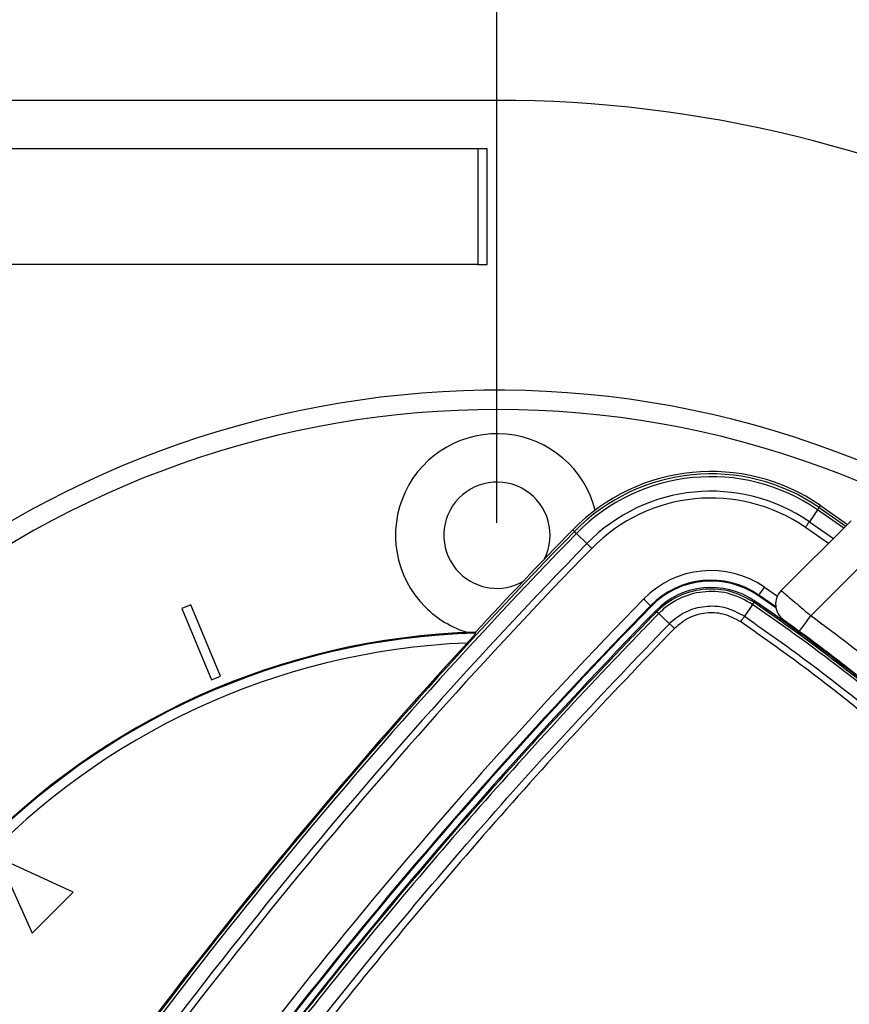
# Model space of a CAD drawing. Header units: millimetres. Extents: x 58489 to 443956, y 19852 to 392375.
# Tile 28 of 66: x 87488 to 91780, y 227892 to 232986. Entities that reach past the tile are written whole.
import ezdxf

# ---------------------------------------------------------------- set-up
doc = ezdxf.new("R2010")
doc.units = ezdxf.units.MM
doc.header["$LTSCALE"] = 50
doc.layers.add('COMPONENT_GEOMETRY', color=7, linetype='Continuous')
doc.styles.add('SLDTEXTSTYLE0', font='TXT', dxfattribs={"width": 0.75})
doc.dimstyles.new('SLDDIMSTYLE1', dxfattribs={"dimtxt": 2500, "dimasz": 165.1, "dimexe": 0, "dimexo": 0.0625, "dimgap": 625, "dimtad": 0, "dimtih": 1, "dimtoh": 1, "dimdec": 1, "dimrnd": 1e-09, "dimzin": 12, "dimdsep": 46, "dimtxsty": 'SLDTEXTSTYLE0', "dimsah": 1, "dimcen": 0.09, "dimadec": 0, "dimazin": 3, "dimtfac": 1, "dimtdec": 1, "dimtofl": 0, "dimtmove": 0, "dimatfit": 3, "dimfxl": 1, "dimfrac": 2, "dimtolj": 1, "dimtzin": 12, "dimarcsym": 0})

# ---------------------------------------------------------------- blocks, each defined once
blk = doc.blocks.new('_D_2')
at = {"layer": 'COMPONENT_GEOMETRY', "color": 7}
for p, q in [((239392.9, 302940.5), (239392.9, 206469.7)), ((83457.1, 220255.5), (83457.1, 206469.7)), ((155499.6, 210229.2), (154737.9, 210229.2)), ((154737.9, 210229.2), (154737.9, 206260.4)), ((167350.3, 210229.2), (168112.1, 210229.2)), ((168112.1, 210229.2), (168112.1, 206260.4)), ((83457.1, 206628.5), (153498.8, 206628.5)), ((239392.9, 206628.5), (169351.1, 206628.5)), ((154737.9, 206260.4), (155499.6, 206260.4)), ((168112.1, 206260.4), (167350.3, 206260.4))]:
    blk.add_line(p, q, dxfattribs=at)
for points in [[(83457.1, 206628.5), (83622.2, 206603.1), (83622.2, 206653.9)], [(239392.9, 206628.5), (239227.8, 206653.9), (239227.8, 206603.1)]]:
    blk.add_solid(points, dxfattribs=at)
at = {"layer": 'COMPONENT_GEOMETRY', "color": 7, "char_height": 2500, "attachment_point": 1, "style": 'SLDTEXTSTYLE0'}
for s, insert in [('10\'2.78"', (155499.6, 209483.1)), ('3118.7', (156345.1, 205742.7))]:
    blk.add_mtext(s, dxfattribs=dict(at, insert=insert))
blk = doc.blocks.new('_D_3')
at = {"layer": 'COMPONENT_GEOMETRY', "color": 7}
for p, q in [((73698.4, 239687.1), (72936.7, 239687.1)), ((72936.7, 239687.1), (72936.7, 235718.4)), ((80163.7, 239687.1), (80925.4, 239687.1)), ((80925.4, 239687.1), (80925.4, 235718.4)), ((83457.1, 231882.5), (83457.1, 236245.2)), ((89957.1, 230382.5), (89957.1, 236245.2)), ((83457.1, 236086.4), (82164.5, 236086.4)), ((89957.1, 236086.4), (83457.1, 236086.4)), ((72936.7, 235718.4), (73698.4, 235718.4)), ((80925.4, 235718.4), (80163.7, 235718.4))]:
    blk.add_line(p, q, dxfattribs=at)
for points in [[(83457.1, 236086.4), (83622.2, 236061), (83622.2, 236111.8)], [(89957.1, 236086.4), (89792, 236111.8), (89792, 236061)]]:
    blk.add_solid(points, dxfattribs=at)
at = {"layer": 'COMPONENT_GEOMETRY', "color": 7, "char_height": 2500, "attachment_point": 1, "style": 'SLDTEXTSTYLE0'}
for s, insert in [('5.12', (73698.4, 238941)), ('130', (74160.2, 235200.6))]:
    blk.add_mtext(s, dxfattribs=dict(at, insert=insert))

msp = doc.modelspace()

# ---------------------------------------------------------------- linework, layer by layer
at = {"color": 7, "linetype": 'Continuous', "lineweight": 25}
for p, q in [((89957.1, 232569.03), (84657.1, 232569.03)), ((89858.84, 232319.03), (84942.64, 232319.03)), ((89858.84, 232319.03), (89858.84, 231719.03)), ((89907.1, 231719.03), (89907.1, 232319.03)), ((89858.84, 231719.03), (84942.64, 231719.03)), ((91624.42, 230462.65), (91631.38, 230472.78)), ((91631.38, 230472.78), (91770.79, 230375.27)), ((91616.14, 230450.61), (91573.62, 230388.77)), ((91428.19, 230032.67), (91789.68, 230394.16)), ((90357.71, 230338.34), (90348.91, 230346.92)), ((90368.17, 230328.14), (90421.9, 230275.74)), ((91931.1, 230252.74), (91580.8, 229902.43)), ((91310.25, 230005.7), (91312.73, 230009.3)), ((91399.77, 229948.79), (91312.73, 230009.3)), ((88372.93, 229958.89), (88326.73, 229939.75)), ((88526, 229589.34), (88372.93, 229958.89)), ((91287.7, 229972.89), (91291.45, 229978.35)), ((91400.76, 229942.73), (91310.25, 230005.7)), ((88326.73, 229939.75), (88479.81, 229570.2)), ((90754.71, 229951.18), (90751.58, 229954.23)), ((90783.28, 229923.32), (90778.47, 229928.01)), ((90793.99, 229913.67), (90793.97, 229913.65)), ((90848.16, 229862.55), (90849.49, 229861.29)), ((89848.28, 229813.02), (89846.29, 229817.39)), ((88479.81, 229570.2), (88526, 229589.34)), ((87765.07, 228473.19), (87376.16, 228649.97)), ((87376.16, 228649.97), (87552.94, 228261.06)), ((87552.94, 228261.06), (87765.07, 228473.19))]:
    msp.add_line(p, q, dxfattribs=at)
at = {"color": 8, "linetype": 'Continuous', "lineweight": 25}
for p, q in [((91751.5, 230355.98), (91616.14, 230450.61)), ((91624.42, 230462.65), (91761.98, 230366.46)), ((91573.62, 230388.77), (91697.68, 230302.16)), ((91672.32, 230276.8), (91553.59, 230359.64)), ((91341.05, 230050.5), (91408.15, 230003.97))]:
    msp.add_line(p, q, dxfattribs=at)
at = {"color": 7, "linetype": 'Continuous', "lineweight": 25, "flags": 128}
for points in [[(89907.1, 232319.03), (89906.34, 232319.03), (89904.04, 232319.03), (89900.22, 232319.03), (89894.89, 232319.03), (89888.06, 232319.03), (89879.76, 232319.03), (89870.01, 232319.03), (89858.84, 232319.03)], [(89858.84, 231719.03), (89870.01, 231719.03), (89879.76, 231719.03), (89888.06, 231719.03), (89894.89, 231719.03), (89900.22, 231719.03), (89904.04, 231719.03), (89906.33, 231719.03), (89907.1, 231719.03)], [(91616.14, 230450.61), (91617.93, 230453.21), (91619.52, 230455.54), (91620.91, 230457.56), (91622.09, 230459.26), (91623.03, 230460.64), (91623.74, 230461.66), (91624.2, 230462.34), (91624.42, 230462.65)], [(91553.59, 230359.64), (91556.37, 230363.68), (91559.12, 230367.67), (91561.81, 230371.6), (91564.43, 230375.4), (91566.94, 230379.06), (91569.33, 230382.53), (91571.56, 230385.77), (91573.62, 230388.77)], [(90357.71, 230338.34), (90357.98, 230338.07), (90358.57, 230337.5), (90359.46, 230336.63), (90360.65, 230335.47), (90362.13, 230334.02), (90363.89, 230332.31), (90365.91, 230330.34), (90368.17, 230328.14)], [(90447.21, 230251.06), (90443.7, 230254.48), (90440.22, 230257.87), (90436.82, 230261.19), (90433.51, 230264.42), (90430.33, 230267.51), (90427.32, 230270.45), (90424.5, 230273.2), (90421.9, 230275.74)], [(91312.73, 230009.3), (91313.36, 230010.22), (91315.03, 230012.64), (91317.67, 230016.49), (91321.2, 230021.62), (91325.47, 230027.83), (91330.33, 230034.9), (91335.59, 230042.55), (91341.05, 230050.5)], [(90751.58, 229954.23), (90750.79, 229955.01), (90748.68, 229957.06), (90745.33, 229960.32), (90740.88, 229964.67), (90735.48, 229969.93), (90729.34, 229975.92), (90722.69, 229982.4), (90715.79, 229989.14)], [(91279.89, 229961.26), (91262.1, 229935.16), (91237.97, 229899.72)], [(91279.85, 229961.29), (91281.59, 229963.84), (91283.14, 229966.11), (91284.48, 229968.08), (91285.59, 229969.73), (91286.48, 229971.05), (91287.13, 229972.02), (91287.54, 229972.63), (91287.7, 229972.89)], [(90848.16, 229862.55), (90815.96, 229892.94), (90793.99, 229913.67)], [(91521.6, 229821.83), (91522.74, 229823.38), (91526.11, 229827.97), (91531.58, 229835.42), (91538.94, 229845.44), (91547.91, 229857.65), (91558.14, 229871.59), (91569.25, 229886.71), (91580.8, 229902.43)]]:
    msp.add_lwpolyline(points, dxfattribs=at)
at = {"color": 7, "linetype": 'Continuous', "lineweight": 25}
for centre, radius, start, end in [((89957.1, 226069.03), 6500, 62.526919, 90), ((89957.1, 226069.03), 5000, 65.6403, 24.3597), ((89957.1, 226069.03), 4900, 66.0814, 23.9186), ((89957.1, 230319.03), 525, 14.37413, 225), ((91064.84, 229648.74), 1000, 55.49083, 135.71908), ((91064.84, 229648.74), 987.72, 55.49083, 135.71908), ((91064.84, 229648.74), 973.1, 55.49083, 135.71908), ((89957.1, 230319.03), 275, 333.51034, 225), ((91064.84, 229648.74), 898.06, 55.49083, 135.71908), ((91064.84, 229648.74), 862.7, 55.49083, 135.71908), ((109696.72, 211478.76), 27012.61, 135.719083, 145.723545), ((109696.72, 211478.76), 26998, 135.719083, 145.723545), ((109696.72, 211478.76), 27024.89, 135.719083, 137.267), ((109696.72, 211478.76), 26922.95, 135.719083, 145.723545), ((109696.72, 211478.76), 26887.6, 135.719083, 145.723545), ((89957.1, 230319.03), 275, 225, 299.16046), ((91064.84, 229648.74), 487.55, 55.49083, 135.71908), ((91064.84, 229648.74), 437.56, 55.49083, 135.71908), ((91064.84, 229648.74), 433.18, 55.49083, 135.71908), ((91064.84, 229648.74), 400, 55.49083, 135.71908), ((91498.9, 229961.95), 100, 135, 234.2779), ((109696.72, 211478.76), 26512.44, 135.719083, 145.723545), ((85626.07, 221738), 10000, 46.719131, 55.490831), ((85626.07, 221738), 10000, 49.147412, 55.490831), ((109696.72, 211478.76), 26462.45, 135.719083, 145.723545), ((109696.72, 211478.76), 26458.07, 135.719083, 145.723545), ((109696.72, 211478.76), 26424.89, 135.719083, 145.723545), ((89957.1, 230319.03), 525, 225, 253.36007), ((90689.37, 229808.8), 148.1, 45.06833, 50.64849), ((85601.97, 221762.18), 10100, 47.927635, 53.703556), ((89957.1, 226069.03), 3750, 91.69334, 358.30666), ((89957.1, 226069.03), 3745.57, 91.6649, 358.3351), ((85601.97, 221762.18), 10000, 47.956937, 53.703556), ((89957.1, 226069.03), 3695.6, 92.38945, 357.61055), ((109696.72, 211478.76), 27018.78, 137.416438, 145.723545), ((89957.1, 226069.03), 6500, 270, 27.33437)]:
    msp.add_arc(centre, radius, start, end, dxfattribs=at)
for points, knots in [([(90783.39, 229923.43), (90788.1, 229928.11), (90824.05, 229963.79), (90905.47, 230016.51), (91035.56, 230048.12), (91171, 230037.29), (91248.8, 229994.35), (91287.7, 229972.89)], [0, 0, 0, 0, 0.0363238, 0.2772866, 0.518216, 0.7591083, 1, 1, 1, 1]), ([(91279.85, 229961.29), (91242.39, 229981.96), (91167.46, 230023.31), (91036.99, 230033.76), (90911.65, 230003.33), (90833.19, 229952.54), (90798.53, 229918.17), (90793.99, 229913.67)], [0, 0, 0, 0, 0.2408148, 0.4816757, 0.7226296, 0.9636789, 1, 1, 1, 1]), ([(91428.19, 230032.67), (91429.85, 230031.26), (91433.16, 230028.45), (91458.96, 230006.52), (91497.06, 229974.07), (91540.09, 229937.32), (91568.96, 229912.58), (91580.8, 229902.43)], [0, 0, 0, 0, 0.21224717, 0.42402856, 0.63645379, 0.85095508, 1, 1, 1, 1]), ([(91279.88, 229961.26), (91279.88, 229961.26), (91279.87, 229961.27), (91279.86, 229961.28), (91279.85, 229961.29)], [0, 0, 0, 0, 0.0777122, 1, 1, 1, 1]), ([(91287.71, 229972.88), (91287.59, 229972.69), (91287.36, 229972.31), (91285.75, 229969.9), (91283.35, 229966.34), (91281.04, 229962.95), (91279.89, 229961.26)], [0, 0, 0, 0, 0.2500174, 0.5000094, 0.7500643, 1, 1, 1, 1]), ([(93849.33, 227391.81), (93724.66, 227566.14), (93475.31, 227914.81), (93052.5, 228414.29), (92592.05, 228895.06), (92090.5, 229350.17), (91648.88, 229702.04), (91372.01, 229896.54), (91279.89, 229961.26)], [0, 0, 0, 0, 0.1759264, 0.3518527, 0.5368032, 0.7221829, 0.9075626, 1, 1, 1, 1]), ([(91287.71, 229972.88), (91379.96, 229908.06), (91657.23, 229713.26), (92099.49, 229360.85), (92601.76, 228905.06), (93062.89, 228423.59), (93486.34, 227923.39), (93736.07, 227574.23), (93860.94, 227399.66)], [0, 0, 0, 0, 0.0924369, 0.2778181, 0.4631993, 0.6481528, 0.8240764, 1, 1, 1, 1]), ([(87864.1, 226358.82), (88002.68, 226558.08), (88279.83, 226956.59), (88716.13, 227539.84), (89166.8, 228111.48), (89622.77, 228658.07), (90082.89, 229180.72), (90467.93, 229597.27), (90704.46, 229841.83), (90783.28, 229923.32)], [0, 0, 0, 0, 0.1582173, 0.3164344, 0.4740122, 0.6315899, 0.7789697, 0.9263494, 1, 1, 1, 1]), ([(90793.97, 229913.65), (90715.13, 229832.14), (90478.53, 229587.52), (90093.39, 229170.87), (89633.15, 228648.09), (89177.06, 228101.39), (88726.27, 227529.62), (88289.86, 226946.24), (88012.64, 226547.65), (87874.03, 226348.36)], [0, 0, 0, 0, 0.0736516, 0.221033, 0.3684144, 0.5259923, 0.6835704, 0.8417851, 1, 1, 1, 1]), ([(90783.28, 229923.32), (90783.29, 229923.33), (90783.32, 229923.37), (90783.36, 229923.4), (90783.39, 229923.43)], [0, 0, 0, 0, 0.2455875, 1, 1, 1, 1]), ([(90793.99, 229913.67), (90792.46, 229915.12), (90789.41, 229918.02), (90786.17, 229921.04), (90783.96, 229923.04), (90783.58, 229923.3), (90783.39, 229923.43)], [0, 0, 0, 0, 0.2500067, 0.4999835, 0.7500314, 1, 1, 1, 1]), ([(90849.5, 229861.29), (90849.5, 229861.29), (90874.52, 229886.31), (90931.92, 229928.3), (91033, 229956.43), (91141.26, 229951.83), (91204.74, 229917.63), (91237.97, 229899.72)], [0, 0, 0, 0, 0.0000071, 0.2515579, 0.4934274, 0.734807, 1, 1, 1, 1]), ([(91218.25, 229870.92), (91188.87, 229886.73), (91132.73, 229916.95), (91037.41, 229920.63), (90946.94, 229896.7), (90899.39, 229856.9), (90875.15, 229836.61)], [0, 0, 0, 0, 0.2651527, 0.5065391, 0.7484358, 1, 1, 1, 1]), ([(87931.75, 226300.08), (87995.91, 226393.06), (88188.46, 226672.1), (88520.21, 227130.44), (88941.19, 227683.37), (89386.67, 228237.38), (89858.08, 228791.61), (90344.24, 229334.7), (90681.08, 229685.76), (90849.5, 229861.29)], [0, 0, 0, 0, 0.0737205, 0.2212406, 0.3687607, 0.5262463, 0.6837317, 0.8418659, 1, 1, 1, 1]), ([(90875.15, 229836.61), (90872.78, 229838.91), (90868.05, 229843.52), (90861.22, 229850.11), (90854.84, 229856.22), (90851.28, 229859.6), (90849.5, 229861.29)], [0, 0, 0, 0, 0.2500231, 0.5000339, 0.7500103, 1, 1, 1, 1]), ([(91218.25, 229870.92), (91220.09, 229873.6), (91223.78, 229878.97), (91229.04, 229886.65), (91233.92, 229893.79), (91236.62, 229897.75), (91237.97, 229899.72)], [0, 0, 0, 0, 0.2499835, 0.4999944, 0.7499659, 1, 1, 1, 1]), ([(93758.99, 227330.18), (93637.58, 227500.19), (93394.77, 227840.22), (92980.3, 228331.53), (92525.46, 228808), (92026.07, 229261.99), (91586.06, 229612.75), (91310.07, 229806.46), (91218.25, 229870.92)], [0, 0, 0, 0, 0.1734181, 0.3468359, 0.5332128, 0.720031, 0.9068492, 1, 1, 1, 1]), ([(91237.97, 229899.72), (91330.11, 229835.03), (91607.05, 229640.59), (92048.61, 229288.54), (92549.76, 228832.91), (93006.23, 228354.74), (93422.21, 227861.71), (93665.94, 227520.5), (93787.8, 227349.89)], [0, 0, 0, 0, 0.0931497, 0.2799683, 0.4667869, 0.6531644, 0.826582, 1, 1, 1, 1]), ([(91521.6, 229821.83), (91515.32, 229826.44), (91500.01, 229837.67), (91477.15, 229854.31), (91456.89, 229868.97), (91443.16, 229878.87), (91441.4, 229880.13), (91440.51, 229880.77)], [0, 0, 0, 0, 0.14893413, 0.36335778, 0.57580494, 0.7876718, 1, 1, 1, 1]), ([(90875.15, 229836.61), (90706.89, 229661.25), (90370.39, 229310.54), (89884.67, 228768.01), (89413.69, 228214.36), (88968.58, 227660.94), (88547.94, 227108.61), (88216.44, 226650.77), (88024.02, 226372.04), (87959.9, 226279.16)], [0, 0, 0, 0, 0.1581334, 0.3162669, 0.473752, 0.6312372, 0.7787579, 0.9262788, 1, 1, 1, 1]), ([(89848.28, 229813.02), (89848.01, 229812.5), (89847.48, 229811.47), (89842.21, 229805.1), (89832.56, 229794.02), (89818.67, 229778.51), (89808, 229766.86), (89803.03, 229761.42)], [0, 0, 0, 0, 0.14411942, 0.28759573, 0.48615024, 0.76019816, 1, 1, 1, 1])]:
    msp.add_open_spline(points, degree=3, knots=knots, dxfattribs=at)

# ---------------------------------------------------------------- dimensions: what is measured, and where the dimension line sits
at = {"layer": 'COMPONENT_GEOMETRY', "color": 7}
for base, p1, p2, picture, middle in [((83457.1, 206628.49), (239392.87, 303003.98), (83457.1, 220319.03), '_D_2', (161424.99, 206628.49)), ((83457.1, 236086.41), (89957.1, 230319.03), (83457.1, 231819.03), '_D_3', (76931.02, 236086.41))]:
    dim = msp.add_linear_dim(base=base, p1=p1, p2=p2, dimstyle='SLDDIMSTYLE1', dxfattribs=at)
    dim.commit()
    dim.dimension.update_dxf_attribs({"geometry": picture, "text_midpoint": middle, "dimtype": 160})

doc.saveas('drawing.dxf')
